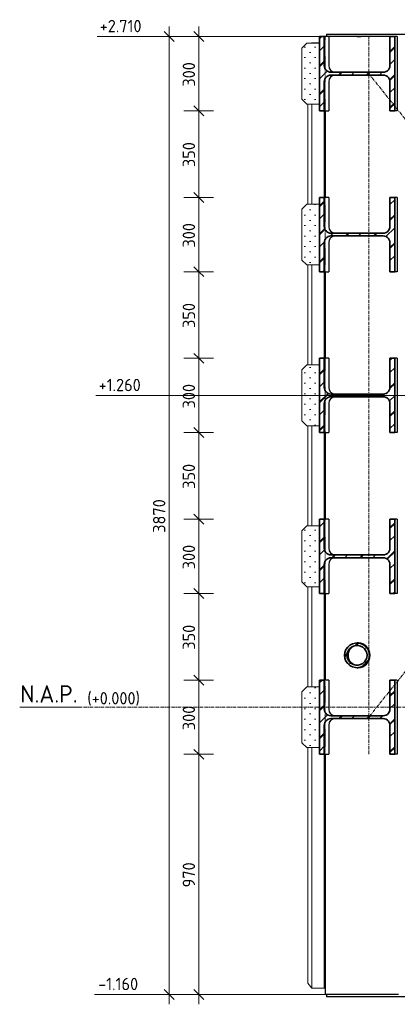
# Model space of a CAD drawing. Header units: millimetres. Extents: x -236694 to -141708, y -41476 to 103952.
# Tile 84 of 103: x -151941 to -150414, y -1200 to 2778. Entities that reach past the tile are written whole.
import ezdxf

# ---------------------------------------------------------------- set-up
doc = ezdxf.new("R2010")
doc.units = ezdxf.units.MM
doc.linetypes.add('Grid Line', pattern=[22.225, 12.7, -3.175, 3.175, -3.175])
doc.linetypes.add('XX-HIDDEN', pattern=[4, 2, -2])
for name, color, linetype, lineweight in [('N-CO-BC-BETONVORM-G', 50, 'Continuous', 25), ('N-CO-BC-BETONVORM-G-2', 50, 'Continuous', 13), ('N-CO-BC-BETONVORM-G-3', 50, 'Continuous', 18), ('N-CO-BC-BETONVORM-GN', 10, 'XX-HIDDEN', 18), ('N-CO-KC-KUNSTSTOFVORM-G', 7, 'Continuous', 13), ('N-CO-KC-KUNSTSTOFVORM-GD', 90, 'Continuous', 18), ('N-CO-SC-STAALVORM-G', 10, 'Continuous', 25), ('N-CO-SC-STAALVORM-G-1', 10, 'Continuous', 18), ('N-CO-SC-STAALVORM-GD', 90, 'Continuous', 35), ('X-XX-AL-ANALYTISCH_BEAMS-G', 32, 'Continuous', 35), ('X-XX-AL-CONSTRUCTIELIJN-G-1', 7, 'Grid Line', 18), ('X-XX-AL-M', 7, 'Continuous', 18), ('X-XX-AL-M-20', 7, 'Continuous', 18), ('X-XX-AL-VERWIJZING-G-1', 7, 'Grid Line', 18), ('X_XX_AL_VERWIJZING_G', 7, 'Continuous', 18), ('X_XX_AL_VERWIJZING_G-1', 7, 'Continuous', 25)]:
    doc.layers.add(name, color=color, linetype=linetype, lineweight=lineweight)
doc.styles.add('NLCS-ISO_1', font='NLCS-ISO.ttf', dxfattribs={"height": 50})
doc.styles.add('NLCS-ISO_2', font='NLCS-ISO.ttf', dxfattribs={"height": 70})
doc.dimstyles.new('2_5_NLCS_diagonal', dxfattribs={"dimscale": 304.8, "dimtxt": 50.137748, "dimasz": 0.131234, "dimexe": 0.19685, "dimexo": 0.0625, "dimgap": 0, "dimtad": 1, "dimdec": 0, "dimzin": 0, "dimdsep": 46, "dimtxsty": 'NLCS-ISO_1', "dimblk1": 'OBLIQUE', "dimblk2": 'OBLIQUE', "dimsah": 1, "dimcen": 0.09, "dimdle": 0.131234, "dimazin": 0, "dimtfac": 1, "dimtdec": 4, "dimtix": 1, "dimtmove": 0, "dimatfit": 3, "dimfxl": 0.19685, "dimfxlon": 1, "dimtvp": 1, "dimtolj": 1, "dimtzin": 0, "dimarcsym": 2})
pattern_1 = [(45, (-147758.11, -9085), (-56.56854, 56.56854), []), (45, (-147758.11, -9036.43), (-56.56854, 56.56854), []), (45, (-147758.11, -9034.43), (-56.56854, 56.56854), []), (45, (-147758.11, -9032.43), (-56.56854, 56.56854), [])]
pattern_2 = [(45, (102497.49, -9085), (-21.2132, 21.2132), [0.671, -29.329])]

# ---------------------------------------------------------------- blocks, each defined once
blk = doc.blocks.new('GM_afdekklepje - GM_afdekklepje-3582460-Doorsnede 6 dubbel geleidewerk')
at = {"layer": 'N-CO-SC-STAALVORM-G'}
for p, q in [((99555, 2720), (99555, 2710)), ((99555, 2720), (99577.6, 2720)), ((99577.6, 2720), (99810.4, 2720)), ((99810.4, 2720), (99841.4, 2720)), ((99841.4, 2720), (99896.7, 2720)), ((99896.7, 2720), (99896.9, 2720)), ((99897.1, 2710), (99897.1, 2720))]:
    blk.add_line(p, q, dxfattribs=at)
blk = doc.blocks.new('GM_afdekklepje - GM_afdekklepje-V232-Doorsnede 6 dubbel geleidewerk')
at = {"layer": 'N-CO-SC-STAALVORM-G'}
for p, q in [((99555, -1160), (99555, -1170)), ((99577.6, -1170), (99555, -1170)), ((99810.4, -1170), (99577.6, -1170)), ((99841.4, -1170), (99810.4, -1170)), ((99896.7, -1170), (99841.4, -1170)), ((99896.9, -1170), (99896.7, -1170)), ((99897.1, -1170), (99897.1, -1160))]:
    blk.add_line(p, q, dxfattribs=at)
blk = doc.blocks.new('GM_Hakorit_3820 - GM_Hakorit_3820-3593615-Doorsnede 6 dubbel geleidewerk')
at = {"layer": 'N-CO-KC-KUNSTSTOFVORM-G'}
for p, q in [((99495.9, 2685), (99494.2, 2683)), ((99495.9, 2685), (99526.5, 2685)), ((99495.9, 2685), (99495.9, 2683)), ((99479.4, 2437), (99479.4, 2033)), ((99495.9, 2437), (99495.9, 2033)), ((99545.2, 2410), (99545.2, 2060)), ((99479.4, 1787), (99479.4, 1383)), ((99495.9, 1787), (99495.9, 1383)), ((99545.2, 1760), (99545.2, 1410)), ((99479.4, 1137), (99479.4, 733)), ((99495.9, 1137), (99495.9, 733)), ((99545.2, 1110), (99545.2, 760)), ((99479.4, 487), (99479.4, 83)), ((99495.9, 487), (99495.9, 83)), ((99545.2, 460), (99545.2, 110)), ((99479.4, -163), (99479.4, -1115)), ((99495.9, -163), (99495.9, -1135)), ((99545.2, -190), (99545.2, -1135)), ((99479.4, -1115), (99495.9, -1135)), ((99545.2, -1135), (99495.9, -1135)), ((99550.2, -1135), (99545.2, -1135))]:
    blk.add_line(p, q, dxfattribs=at)
blk = doc.blocks.new('GM_Hakorit_2620 - GM_Hakorit_2620-3643089-Doorsnede 6 dubbel geleidewerk')
at = {"layer": 'N-CO-BC-BETONVORM-G-3'}
h = blk.add_hatch(dxfattribs=at)
h.set_pattern_fill('ACO-KUNSTSTOF', color=256, style=0, pattern_type=2)
h.set_pattern_definition(pattern_2)
h.paths.add_polyline_path([(99475.8, 2437), (99526.5, 2437), (99526.5, 2683), (99475.8, 2683), (99455.5, 2663), (99455.5, 2457)], flags=0)
at = {"layer": 'N-CO-KC-KUNSTSTOFVORM-GD'}
for p, q in [((99475.8, 2683), (99455.5, 2663)), ((99526.5, 2683), (99475.8, 2683)), ((99526.5, 2437), (99526.5, 2683)), ((99455.5, 2663), (99455.5, 2457)), ((99455.5, 2457), (99475.8, 2437)), ((99475.8, 2437), (99526.5, 2437))]:
    blk.add_line(p, q, dxfattribs=at)
blk = doc.blocks.new('GM_Hakorit_2620 - GM_Hakorit_2620-V235-Doorsnede 6 dubbel geleidewerk')
at = {"layer": 'N-CO-BC-BETONVORM-G-3'}
h = blk.add_hatch(dxfattribs=at)
h.set_pattern_fill('ACO-KUNSTSTOF', color=256, style=0, pattern_type=2)
h.set_pattern_definition(pattern_2)
h.paths.add_polyline_path([(99505, 1787), (99526.5, 1787), (99526.5, 2033), (99475.8, 2033), (99455.5, 2013), (99455.5, 1807), (99475.8, 1787)], flags=0)
at = {"layer": 'N-CO-KC-KUNSTSTOFVORM-GD'}
for p, q in [((99475.8, 2033), (99455.5, 2013)), ((99526.5, 2033), (99475.8, 2033)), ((99526.5, 1787), (99526.5, 2033)), ((99455.5, 2013), (99455.5, 1807)), ((99455.5, 1807), (99475.8, 1787)), ((99475.8, 1787), (99526.5, 1787))]:
    blk.add_line(p, q, dxfattribs=at)
blk = doc.blocks.new('GM_Hakorit_2620 - GM_Hakorit_2620-V236-Doorsnede 6 dubbel geleidewerk')
at = {"layer": 'N-CO-BC-BETONVORM-G-3'}
h = blk.add_hatch(dxfattribs=at)
h.set_pattern_fill('ACO-KUNSTSTOF', color=256, style=0, pattern_type=2)
h.set_pattern_definition(pattern_2)
h.paths.add_polyline_path([(99475.8, 1137), (99526.5, 1137), (99526.5, 1383), (99475.8, 1383), (99455.5, 1363), (99455.5, 1157)], flags=0)
at = {"layer": 'N-CO-KC-KUNSTSTOFVORM-GD'}
for p, q in [((99475.8, 1383), (99455.5, 1363)), ((99455.5, 1363), (99455.5, 1157)), ((99526.5, 1383), (99475.8, 1383)), ((99526.5, 1137), (99526.5, 1383)), ((99455.5, 1157), (99475.8, 1137)), ((99475.8, 1137), (99526.5, 1137))]:
    blk.add_line(p, q, dxfattribs=at)
blk = doc.blocks.new('GM_Hakorit_2620 - GM_Hakorit_2620-V237-Doorsnede 6 dubbel geleidewerk')
at = {"layer": 'N-CO-BC-BETONVORM-G-3'}
h = blk.add_hatch(dxfattribs=at)
h.set_pattern_fill('ACO-KUNSTSTOF', color=256, style=0, pattern_type=2)
h.set_pattern_definition(pattern_2)
h.paths.add_polyline_path([(99475.8, 487), (99526.5, 487), (99526.5, 733), (99475.8, 733), (99455.5, 713), (99455.5, 507)], flags=0)
at = {"layer": 'N-CO-KC-KUNSTSTOFVORM-GD'}
for p, q in [((99475.8, 733), (99455.5, 713)), ((99526.5, 733), (99475.8, 733)), ((99526.5, 487), (99526.5, 733)), ((99455.5, 713), (99455.5, 507)), ((99455.5, 507), (99475.8, 487)), ((99475.8, 487), (99526.5, 487))]:
    blk.add_line(p, q, dxfattribs=at)
blk = doc.blocks.new('GM_Hakorit_2620 - GM_Hakorit_2620-V238-Doorsnede 6 dubbel geleidewerk')
at = {"layer": 'N-CO-BC-BETONVORM-G-3'}
h = blk.add_hatch(dxfattribs=at)
h.set_pattern_fill('ACO-KUNSTSTOF', color=256, style=0, pattern_type=2)
h.set_pattern_definition(pattern_2)
h.paths.add_polyline_path([(99475.8, -163), (99526.5, -163), (99526.5, 83), (99475.8, 83), (99455.5, 63), (99455.5, -143)], flags=0)
at = {"layer": 'N-CO-KC-KUNSTSTOFVORM-GD'}
for p, q in [((99475.8, 83), (99455.5, 63)), ((99526.5, 83), (99475.8, 83)), ((99526.5, -163), (99526.5, 83)), ((99455.5, 63), (99455.5, -143)), ((99455.5, -143), (99475.8, -163)), ((99475.8, -163), (99526.5, -163))]:
    blk.add_line(p, q, dxfattribs=at)
blk = doc.blocks.new('GM_Haalbuis_2500 - GM_Haalbuis_2500-3644146-Doorsnede 6 dubbel geleidewerk')
at = {"layer": 'N-CO-SC-STAALVORM-G-1'}
h = blk.add_hatch(dxfattribs=at)
h.set_pattern_fill('ACO-STAAL', color=256, style=0, pattern_type=2)
h.set_pattern_definition([(45, (102497.49, -9085), (-56.56854, 56.56854), []), (45, (102497.49, -9036.43), (-56.56854, 56.56854), []), (45, (102497.49, -9034.43), (-56.56854, 56.56854), []), (45, (102497.49, -9032.43), (-56.56854, 56.56854), [])])
h.paths.add_polyline_path([(99684.6, 160.4), (99696.5, 163.2), (99707.3, 168.9), (99716.5, 176.8), (99723.4, 186.8), (99727.8, 198), (99729.2, 210), (99727.5, 222.6), (99723.4, 233.2), (99716.5, 243.2), (99707.3, 251.1), (99696.4, 256.8), (99684.6, 259.6), (99672.4, 259.6), (99660.6, 256.8), (99649.7, 251.1), (99640.6, 243.2), (99633.7, 233.2), (99629.3, 222), (99627.8, 210), (99629.3, 198), (99633.7, 186.8), (99640.6, 176.8), (99649.7, 168.9), (99660.6, 163.2), (99672.4, 160.4)], flags=0)
h.paths.add_polyline_path([(99673.6, 170.3), (99664.2, 172.6), (99655.5, 177.1), (99648.2, 183.5), (99642.6, 191.4), (99639.2, 200.4), (99638, 210), (99639.2, 219.6), (99642.6, 228.6), (99648.6, 236.9), (99655.5, 242.9), (99664.2, 247.4), (99673.6, 249.7), (99683.4, 249.7), (99692.9, 247.4), (99701.6, 242.9), (99708.9, 236.5), (99714.4, 228.6), (99717.9, 219.6), (99719.1, 210), (99717.9, 200.4), (99714.4, 191.4), (99708.9, 183.5), (99701.6, 177.1), (99692.9, 172.6), (99683.4, 170.3)], flags=0)
at = {"layer": 'N-CO-SC-STAALVORM-G'}
for p, q in [((99681.5, 260), (99678.5, 260)), ((99682.4, 260), (99681.5, 260)), ((99678.5, 160), (99681.5, 160)), ((99681.5, 160), (99682.4, 160))]:
    blk.add_line(p, q, dxfattribs=at)
for centre, major_axis, start_param, end_param in [((99681.5, 210), (0, 40), 0.056019, 1.570796), ((99682.4, 210), (0, 50), 4.712389, 6.283185), ((99681.5, 210), (0, 50), 6.03868, 6.212925), ((99681.5, 210), (0, 50), 4.712389, 6.021386), ((99681.5, 210), (0, 50), 5.798496, 5.941607), ((99681.5, 210), (0, 50), 5.553239, 5.689323), ((99681.5, 210), (0, 50), 5.306327, 5.442281), ((99681.5, 210), (0, 40), 1.570796, 3.085573), ((99682.4, 210), (0, 50), 3.141593, 4.712389), ((99681.5, 210), (0, 50), 3.403392, 4.712389), ((99681.5, 210), (0, 50), 5.054311, 5.196963), ((99681.5, 210), (0, 50), 4.712389, 4.952399), ((99681.5, 210), (0, 50), 4.472379, 4.712389), ((99681.5, 210), (0, 50), 3.211852, 3.386098), ((99681.5, 210), (0, 50), 3.483171, 3.626282), ((99681.5, 210), (0, 50), 3.735455, 3.871539), ((99681.5, 210), (0, 50), 3.982497, 4.118451), ((99681.5, 210), (0, 50), 4.227814, 4.370467)]:
    blk.add_ellipse(centre, major_axis=major_axis, ratio=0.986394, start_param=start_param, end_param=end_param, dxfattribs=at)
at = {"layer": 'N-CO-SC-STAALVORM-GD', "flags": 128}
for points in [[(99678.5, 260), (99672.4, 259.6), (99660.6, 256.8), (99649.7, 251.1), (99640.6, 243.2), (99633.7, 233.2), (99629.3, 222), (99627.8, 210)], [(99638, 210), (99639.2, 219.6), (99642.6, 228.6), (99648.2, 236.5), (99655.5, 242.9), (99664.2, 247.4), (99673.6, 249.7), (99683.4, 249.7), (99692.9, 247.4), (99701.6, 242.9), (99708.9, 236.5), (99714.4, 228.6), (99717.9, 219.6), (99719.1, 210)], [(99729.2, 210), (99727.8, 222), (99723.4, 233.2), (99716.5, 243.2), (99707.3, 251.1), (99696.5, 256.8), (99684.6, 259.6), (99678.6, 260)], [(99627.8, 210), (99629.3, 198), (99633.7, 186.8), (99640.6, 176.8), (99649.7, 168.9), (99660.6, 163.2), (99672.4, 160.4), (99678.5, 160)], [(99719.1, 210), (99717.9, 200.4), (99714.4, 191.4), (99708.9, 183.5), (99701.6, 177.1), (99692.9, 172.6), (99683.4, 170.3), (99673.6, 170.3), (99664.2, 172.6), (99655.5, 177.1), (99648.2, 183.5), (99642.6, 191.4), (99639.2, 200.4), (99638, 210)], [(99696.5, 163.2), (99707.3, 168.9), (99716.5, 176.8), (99723.4, 186.8), (99727.8, 198), (99729.2, 210)], [(99678.6, 160), (99684.6, 160.4), (99696.4, 163.2)]]:
    blk.add_lwpolyline(points, dxfattribs=at)
blk = doc.blocks.new('Level - Name_Elevation-1473910-Doorsnede 6 dubbel geleidewerk')
at = {"layer": 'X_XX_AL_VERWIJZING_G'}
blk.add_line((98554.1, 0), (98315.1, 0), dxfattribs=at)
blk = doc.blocks.new('Spot Elevations - lijn-1760301-Doorsnede 6 dubbel geleidewerk')
at = {"layer": 'X-XX-AL-M'}
blk.add_line((98623.4, 1260), (98823.4, 1260), dxfattribs=at)
blk = doc.blocks.new('DIMBLOCK157-Doorsnede 6 dubbel geleidewerk')
at = {"layer": 'X-XX-AL-M-20'}
for p, q in [((-151336.7, 2750), (-151336.7, -1200)), ((-151276.7, 2710), (-151396.7, 2710)), ((-151336.7, 2710), (-151356.7, 2730)), ((-151336.7, 2710), (-151316.7, 2690)), ((-151336.7, 2710), (-151276.7, 2710)), ((-151336.7, -1160), (-151356.7, -1140)), ((-151276.7, -1160), (-151396.7, -1160)), ((-151336.7, -1160), (-151316.7, -1180)), ((-151336.7, -1160), (-151276.7, -1160))]:
    blk.add_line(p, q, dxfattribs=at)
at = {"layer": 'X-XX-AL-M-20', "color": 0, "insert": (-151401.8, 705), "char_height": 50, "width": 168.009, "attachment_point": 1, "rotation": 90, "line_spacing_factor": 1.135194, "style": 'NLCS-ISO_1'}
blk.add_mtext('3870', dxfattribs=at)
blk = doc.blocks.new('_Oblique')
at = {"color": 0, "linetype": 'ByBlock', "lineweight": -2}
blk.add_line((-0.5, -0.5), (0.5, 0.5), dxfattribs=at)
blk = doc.blocks.new('DIMBLOCK158-Doorsnede 6 dubbel geleidewerk')
at = {"layer": 'X-XX-AL-M-20'}
for p, q in [((-151216.7, 2750), (-151216.7, 2410)), ((-151156.7, 2710), (-151276.7, 2710)), ((-151216.7, 2710), (-151236.7, 2730)), ((-151216.7, 2710), (-151196.7, 2690)), ((-151216.7, 2710), (-151156.7, 2710)), ((-151216.7, 2410), (-151236.7, 2430)), ((-151156.7, 2410), (-151276.7, 2410)), ((-151216.7, 2410), (-151196.7, 2390)), ((-151216.7, 2410), (-151156.7, 2410))]:
    blk.add_line(p, q, dxfattribs=at)
at = {"layer": 'X-XX-AL-M-20', "color": 0, "insert": (-151281.8, 2507.5), "char_height": 50, "width": 126.007, "attachment_point": 1, "rotation": 90, "line_spacing_factor": 1.135194, "style": 'NLCS-ISO_1'}
blk.add_mtext('300', dxfattribs=at)
blk = doc.blocks.new('DIMBLOCK159-Doorsnede 6 dubbel geleidewerk')
at = {"layer": 'X-XX-AL-M-20'}
for p, q in [((-151216.7, 2410), (-151236.7, 2430)), ((-151156.7, 2410), (-151276.7, 2410)), ((-151216.7, 2410), (-151216.7, 2060)), ((-151216.7, 2410), (-151196.7, 2390)), ((-151216.7, 2410), (-151156.7, 2410)), ((-151216.7, 2060), (-151236.7, 2080)), ((-151156.7, 2060), (-151276.7, 2060)), ((-151216.7, 2060), (-151196.7, 2040)), ((-151216.7, 2060), (-151156.7, 2060))]:
    blk.add_line(p, q, dxfattribs=at)
at = {"layer": 'X-XX-AL-M-20', "color": 0, "insert": (-151281.8, 2182.5), "char_height": 50, "width": 126.007, "attachment_point": 1, "rotation": 90, "line_spacing_factor": 1.135194, "style": 'NLCS-ISO_1'}
blk.add_mtext('350', dxfattribs=at)
blk = doc.blocks.new('DIMBLOCK160-Doorsnede 6 dubbel geleidewerk')
at = {"layer": 'X-XX-AL-M-20'}
for p, q in [((-151216.7, 2060), (-151236.7, 2080)), ((-151156.7, 2060), (-151276.7, 2060)), ((-151216.7, 2060), (-151216.7, 1760)), ((-151216.7, 2060), (-151196.7, 2040)), ((-151216.7, 2060), (-151156.7, 2060)), ((-151156.7, 1760), (-151276.7, 1760)), ((-151216.7, 1760), (-151236.7, 1780)), ((-151216.7, 1760), (-151196.7, 1740)), ((-151216.7, 1760), (-151156.7, 1760))]:
    blk.add_line(p, q, dxfattribs=at)
at = {"layer": 'X-XX-AL-M-20', "color": 0, "insert": (-151281.8, 1857.5), "char_height": 50, "width": 126.007, "attachment_point": 1, "rotation": 90, "line_spacing_factor": 1.135194, "style": 'NLCS-ISO_1'}
blk.add_mtext('300', dxfattribs=at)
blk = doc.blocks.new('DIMBLOCK161-Doorsnede 6 dubbel geleidewerk')
at = {"layer": 'X-XX-AL-M-20'}
for p, q in [((-151156.7, 1760), (-151276.7, 1760)), ((-151216.7, 1760), (-151236.7, 1780)), ((-151216.7, 1760), (-151216.7, 1410)), ((-151216.7, 1760), (-151196.7, 1740)), ((-151216.7, 1760), (-151156.7, 1760)), ((-151156.7, 1410), (-151276.7, 1410)), ((-151216.7, 1410), (-151236.7, 1430)), ((-151216.7, 1410), (-151196.7, 1390)), ((-151216.7, 1410), (-151156.7, 1410))]:
    blk.add_line(p, q, dxfattribs=at)
at = {"layer": 'X-XX-AL-M-20', "color": 0, "insert": (-151281.8, 1532.5), "char_height": 50, "width": 126.007, "attachment_point": 1, "rotation": 90, "line_spacing_factor": 1.135194, "style": 'NLCS-ISO_1'}
blk.add_mtext('350', dxfattribs=at)
blk = doc.blocks.new('DIMBLOCK162-Doorsnede 6 dubbel geleidewerk')
at = {"layer": 'X-XX-AL-M-20'}
for p, q in [((-151156.7, 1410), (-151276.7, 1410)), ((-151216.7, 1410), (-151236.7, 1430)), ((-151216.7, 1410), (-151216.7, 1110)), ((-151216.7, 1410), (-151196.7, 1390)), ((-151216.7, 1410), (-151156.7, 1410)), ((-151216.7, 1110), (-151236.7, 1130)), ((-151156.7, 1110), (-151276.7, 1110)), ((-151216.7, 1110), (-151196.7, 1090)), ((-151216.7, 1110), (-151156.7, 1110))]:
    blk.add_line(p, q, dxfattribs=at)
at = {"layer": 'X-XX-AL-M-20', "color": 0, "insert": (-151281.8, 1207.5), "char_height": 50, "width": 126.007, "attachment_point": 1, "rotation": 90, "line_spacing_factor": 1.135194, "style": 'NLCS-ISO_1'}
blk.add_mtext('300', dxfattribs=at)
blk = doc.blocks.new('DIMBLOCK163-Doorsnede 6 dubbel geleidewerk')
at = {"layer": 'X-XX-AL-M-20'}
for p, q in [((-151216.7, 1110), (-151236.7, 1130)), ((-151156.7, 1110), (-151276.7, 1110)), ((-151216.7, 1110), (-151216.7, 760)), ((-151216.7, 1110), (-151196.7, 1090)), ((-151216.7, 1110), (-151156.7, 1110)), ((-151156.7, 760), (-151276.7, 760)), ((-151216.7, 760), (-151236.7, 780)), ((-151216.7, 760), (-151196.7, 740)), ((-151216.7, 760), (-151156.7, 760))]:
    blk.add_line(p, q, dxfattribs=at)
at = {"layer": 'X-XX-AL-M-20', "color": 0, "insert": (-151281.8, 882.5), "char_height": 50, "width": 126.007, "attachment_point": 1, "rotation": 90, "line_spacing_factor": 1.135194, "style": 'NLCS-ISO_1'}
blk.add_mtext('350', dxfattribs=at)
blk = doc.blocks.new('DIMBLOCK164-Doorsnede 6 dubbel geleidewerk')
at = {"layer": 'X-XX-AL-M-20'}
for p, q in [((-151156.7, 760), (-151276.7, 760)), ((-151216.7, 760), (-151236.7, 780)), ((-151216.7, 760), (-151216.7, 460)), ((-151216.7, 760), (-151196.7, 740)), ((-151216.7, 760), (-151156.7, 760)), ((-151216.7, 460), (-151236.7, 480)), ((-151156.7, 460), (-151276.7, 460)), ((-151216.7, 460), (-151196.7, 440)), ((-151216.7, 460), (-151156.7, 460))]:
    blk.add_line(p, q, dxfattribs=at)
at = {"layer": 'X-XX-AL-M-20', "color": 0, "insert": (-151281.8, 557.5), "char_height": 50, "width": 126.007, "attachment_point": 1, "rotation": 90, "line_spacing_factor": 1.135194, "style": 'NLCS-ISO_1'}
blk.add_mtext('300', dxfattribs=at)
blk = doc.blocks.new('DIMBLOCK165-Doorsnede 6 dubbel geleidewerk')
at = {"layer": 'X-XX-AL-M-20'}
for p, q in [((-151216.7, 460), (-151236.7, 480)), ((-151156.7, 460), (-151276.7, 460)), ((-151216.7, 460), (-151216.7, 110)), ((-151216.7, 460), (-151196.7, 440)), ((-151216.7, 460), (-151156.7, 460)), ((-151216.7, 110), (-151236.7, 130)), ((-151156.7, 110), (-151276.7, 110)), ((-151216.7, 110), (-151196.7, 90)), ((-151216.7, 110), (-151156.7, 110))]:
    blk.add_line(p, q, dxfattribs=at)
at = {"layer": 'X-XX-AL-M-20', "color": 0, "insert": (-151281.8, 232.5), "char_height": 50, "width": 126.007, "attachment_point": 1, "rotation": 90, "line_spacing_factor": 1.135194, "style": 'NLCS-ISO_1'}
blk.add_mtext('350', dxfattribs=at)
blk = doc.blocks.new('DIMBLOCK166-Doorsnede 6 dubbel geleidewerk')
at = {"layer": 'X-XX-AL-M-20'}
for p, q in [((-151216.7, 110), (-151236.7, 130)), ((-151156.7, 110), (-151276.7, 110)), ((-151216.7, 110), (-151216.7, -190)), ((-151216.7, 110), (-151196.7, 90)), ((-151216.7, 110), (-151156.7, 110)), ((-151156.7, -190), (-151276.7, -190)), ((-151216.7, -190), (-151236.7, -170)), ((-151216.7, -190), (-151196.7, -210)), ((-151216.7, -190), (-151156.7, -190))]:
    blk.add_line(p, q, dxfattribs=at)
at = {"layer": 'X-XX-AL-M-20', "color": 0, "insert": (-151281.8, -92.5), "char_height": 50, "width": 126.007, "attachment_point": 1, "rotation": 90, "line_spacing_factor": 1.135194, "style": 'NLCS-ISO_1'}
blk.add_mtext('300', dxfattribs=at)
blk = doc.blocks.new('DIMBLOCK167-Doorsnede 6 dubbel geleidewerk')
at = {"layer": 'X-XX-AL-M-20'}
for p, q in [((-151156.7, -190), (-151276.7, -190)), ((-151216.7, -190), (-151236.7, -170)), ((-151216.7, -190), (-151216.7, -1200)), ((-151216.7, -190), (-151196.7, -210)), ((-151216.7, -190), (-151156.7, -190)), ((-151216.7, -1160), (-151236.7, -1140)), ((-151156.7, -1160), (-151276.7, -1160)), ((-151216.7, -1160), (-151196.7, -1180)), ((-151216.7, -1160), (-151156.7, -1160))]:
    blk.add_line(p, q, dxfattribs=at)
at = {"layer": 'X-XX-AL-M-20', "color": 0, "insert": (-151281.8, -727.5), "char_height": 50, "width": 126.007, "attachment_point": 1, "rotation": 90, "line_spacing_factor": 1.135194, "style": 'NLCS-ISO_1'}
blk.add_mtext('970', dxfattribs=at)

msp = doc.modelspace()

# ---------------------------------------------------------------- hatches: boundary and pattern name
at = {"layer": 'N-CO-SC-STAALVORM-G-1'}
h = msp.add_hatch(dxfattribs=at)
h.set_pattern_fill('ACO-STAAL', color=256, style=0, pattern_type=2)
h.set_pattern_definition(pattern_1)
h.paths.add_polyline_path([(-150729.1, 2410), (-150709.9, 2410), (-150709.8, 2528.3), (-150709.2, 2533.5), (-150707.2, 2539.2), (-150703.8, 2544.5), (-150699.6, 2548.6), (-150694.4, 2551.8), (-150688.6, 2553.8), (-150682.5, 2554.5), (-150471.6, 2554.5), (-150465.5, 2553.8), (-150459.8, 2551.8), (-150454.6, 2548.6), (-150450.2, 2544.3), (-150447, 2539.2), (-150444.9, 2533.5), (-150444.3, 2527.5), (-150444.3, 2410), (-150425, 2410), (-150425, 2710), (-150444.3, 2710), (-150444.3, 2592.5), (-150444.9, 2586.5), (-150447, 2580.8), (-150450.2, 2575.7), (-150454.6, 2571.4), (-150459.8, 2568.2), (-150465.5, 2566.2), (-150471.6, 2565.5), (-150682.5, 2565.5), (-150688.6, 2566.2), (-150694.4, 2568.2), (-150699.6, 2571.4), (-150703.9, 2575.7), (-150707.2, 2580.8), (-150709.2, 2586.5), (-150709.9, 2592.8), (-150709.9, 2710), (-150729.1, 2710), (-150729.1, 2415.5)], flags=0)
h = msp.add_hatch(dxfattribs=at)
h.set_pattern_fill('ACO-STAAL', color=256, style=0, pattern_type=2)
h.set_pattern_definition(pattern_1)
h.paths.add_polyline_path([(-150709.9, 1760), (-150709.9, 1877.5), (-150709.2, 1883.5), (-150707.2, 1889.2), (-150703.9, 1894.3), (-150699.6, 1898.6), (-150694.4, 1901.8), (-150688.6, 1903.8), (-150682.5, 1904.5), (-150471.6, 1904.5), (-150465.5, 1903.8), (-150459.8, 1901.8), (-150454.6, 1898.6), (-150450.2, 1894.3), (-150447, 1889.2), (-150444.9, 1883.5), (-150444.3, 1877.5), (-150444.3, 1760), (-150425, 1760), (-150425, 2060), (-150444.3, 2060), (-150444.3, 1942.5), (-150444.9, 1936.5), (-150447, 1930.8), (-150450.2, 1925.7), (-150454.6, 1921.4), (-150459.8, 1918.2), (-150465.5, 1916.2), (-150471.6, 1915.5), (-150683.6, 1915.6), (-150688.6, 1916.2), (-150694.4, 1918.2), (-150699.6, 1921.4), (-150703.9, 1925.7), (-150707.5, 1931.7), (-150709.2, 1936.5), (-150709.9, 1942.5), (-150709.9, 2060), (-150729.1, 2060), (-150729.1, 1760)], flags=0)
h = msp.add_hatch(dxfattribs=at)
h.set_pattern_fill('ACO-STAAL', color=256, style=0, pattern_type=2)
h.set_pattern_definition(pattern_1)
h.paths.add_polyline_path([(-150709.9, 1110), (-150709.9, 1227.5), (-150709.2, 1233.5), (-150707.2, 1239.2), (-150703.9, 1244.3), (-150699.6, 1248.6), (-150694.4, 1251.8), (-150688.6, 1253.8), (-150682.5, 1254.5), (-150471.6, 1254.5), (-150465.5, 1253.8), (-150459.8, 1251.8), (-150454.6, 1248.6), (-150450.2, 1244.3), (-150447, 1239.2), (-150444.9, 1233.5), (-150444.3, 1227.5), (-150444.3, 1110), (-150425, 1110), (-150425, 1410), (-150444.3, 1410), (-150444.3, 1292.5), (-150444.9, 1286.5), (-150447, 1280.8), (-150450.2, 1275.7), (-150454.6, 1271.4), (-150459.8, 1268.2), (-150465.5, 1266.2), (-150471.6, 1265.5), (-150682.5, 1265.5), (-150688.6, 1266.2), (-150694.4, 1268.2), (-150699.6, 1271.4), (-150703.9, 1275.7), (-150707.2, 1280.8), (-150709.2, 1286.8), (-150709.9, 1292.5), (-150709.9, 1410), (-150729.1, 1410), (-150729.1, 1110)], flags=0)
h = msp.add_hatch(dxfattribs=at)
h.set_pattern_fill('ACO-STAAL', color=256, style=0, pattern_type=2)
h.set_pattern_definition(pattern_1)
h.paths.add_polyline_path([(-150444.3, 460), (-150425, 460), (-150425, 760), (-150444.3, 760), (-150444.3, 642.5), (-150444.9, 636.5), (-150447, 630.8), (-150450.2, 625.7), (-150454.6, 621.4), (-150459.8, 618.2), (-150465.5, 616.2), (-150471.6, 615.5), (-150682.5, 615.5), (-150688.6, 616.2), (-150694.4, 618.2), (-150699.6, 621.4), (-150703.9, 625.7), (-150707.2, 630.8), (-150709.2, 636.5), (-150709.9, 642.5), (-150709.9, 760), (-150729.1, 760), (-150729.1, 460), (-150709.9, 460), (-150709.9, 577.5), (-150709.2, 583.5), (-150707.2, 589.2), (-150703.9, 594.3), (-150699.6, 598.6), (-150694.4, 601.8), (-150688.6, 603.8), (-150682.5, 604.5), (-150471.6, 604.5), (-150465.5, 603.8), (-150459.8, 601.8), (-150454.6, 598.6), (-150450.2, 594.3), (-150447, 589.2), (-150444.9, 583.5), (-150444.3, 577.5), (-150444.3, 545.1)], flags=0)
h = msp.add_hatch(dxfattribs=at)
h.set_pattern_fill('ACO-STAAL', color=256, style=0, pattern_type=2)
h.set_pattern_definition(pattern_1)
h.paths.add_polyline_path([(-150709.9, -190), (-150709.9, -72.5), (-150709.2, -66.5), (-150707.2, -60.8), (-150703.9, -55.7), (-150699.6, -51.4), (-150694.4, -48.2), (-150688.6, -46.2), (-150682.5, -45.5), (-150471.6, -45.5), (-150465.5, -46.2), (-150459.8, -48.2), (-150454.6, -51.4), (-150450.2, -55.7), (-150447, -60.8), (-150444.9, -66.5), (-150444.3, -72.5), (-150444.3, -190), (-150425, -190), (-150425, 110), (-150444.3, 110), (-150444.3, -7.5), (-150444.9, -13.5), (-150447, -19.2), (-150450.2, -24.3), (-150454.6, -28.6), (-150459.8, -31.8), (-150465.5, -33.8), (-150471.6, -34.5), (-150682.5, -34.5), (-150688.6, -33.8), (-150694.4, -31.8), (-150699.6, -28.6), (-150703.9, -24.3), (-150707.2, -19.2), (-150709.2, -13.5), (-150709.9, -7.5), (-150709.9, 110), (-150729.1, 110), (-150729.1, -190)], flags=0)

# ---------------------------------------------------------------- linework, layer by layer
at = {"layer": 'N-CO-BC-BETONVORM-GN'}
for p, q in [((-150705.6, 2710), (-150705.6, 2578.4)), ((-150705.6, 2578.2), (-150705.6, 2541.8)), ((-150705.6, 2541.6), (-150705.6, 2410)), ((-150705.6, 2060), (-150705.6, 1928.4)), ((-150705.6, 1928.2), (-150705.6, 1891.8)), ((-150705.6, 1891.6), (-150705.6, 1760)), ((-150705.6, 1410), (-150705.6, 1278.4)), ((-150705.6, 1278.2), (-150705.6, 1241.8)), ((-150705.6, 1241.6), (-150705.6, 1110)), ((-150705.6, 760), (-150705.6, 628.4)), ((-150705.6, 628.2), (-150705.6, 591.8)), ((-150705.6, 591.6), (-150705.6, 460)), ((-150705.6, 110), (-150705.6, -21.6)), ((-150705.6, -21.8), (-150705.6, -58.2)), ((-150705.6, -58.4), (-150705.6, -190))]:
    msp.add_line(p, q, dxfattribs=at)
at = {"layer": 'N-CO-SC-STAALVORM-G'}
for p, q in [((-150691.7, 2710), (-150709.9, 2710)), ((-150678.8, 2710), (-150691.8, 2710)), ((-150691.7, 2710), (-150691.7, 2592.5)), ((-150577.1, 2710), (-150678.8, 2710)), ((-150446, 2710), (-150562.4, 2710)), ((-150444.3, 2710), (-150446, 2710)), ((-150414.5, 2710), (-150425, 2710)), ((-150414.5, 2710), (-150414.5, 2410)), ((-150691.7, 2527.5), (-150691.7, 2410)), ((-150709.9, 2410), (-150691.7, 2410)), ((-150705.6, 2410), (-150705.6, 2060)), ((-150414.5, 2410), (-150425, 2410)), ((-150691.7, 2060), (-150709.9, 2060)), ((-150691.7, 2060), (-150691.7, 1942.5)), ((-150414.5, 2060), (-150425, 2060)), ((-150414.5, 2060), (-150414.5, 1760)), ((-150691.7, 1877.5), (-150691.7, 1760)), ((-150709.9, 1760), (-150691.7, 1760)), ((-150705.6, 1760), (-150705.6, 1410)), ((-150414.5, 1760), (-150425, 1760)), ((-150691.7, 1410), (-150709.9, 1410)), ((-150691.7, 1410), (-150691.7, 1292.5)), ((-150414.5, 1410), (-150425, 1410)), ((-150414.5, 1410), (-150414.5, 1110)), ((-150691.7, 1227.5), (-150691.7, 1110)), ((-150709.9, 1110), (-150691.7, 1110)), ((-150705.6, 1110), (-150705.6, 760)), ((-150414.5, 1110), (-150425, 1110)), ((-150691.7, 760), (-150709.9, 760)), ((-150691.7, 760), (-150691.7, 642.5)), ((-150414.5, 760), (-150425, 760)), ((-150414.5, 760), (-150414.5, 460)), ((-150691.7, 577.5), (-150691.7, 460)), ((-150709.9, 460), (-150691.7, 460)), ((-150705.6, 460), (-150705.6, 110)), ((-150414.5, 460), (-150425, 460)), ((-150691.7, 110), (-150709.9, 110)), ((-150691.7, 110), (-150691.7, -7.5)), ((-150414.5, 110), (-150425, 110)), ((-150414.5, 110), (-150414.5, -190)), ((-150691.7, -72.5), (-150691.7, -190)), ((-150709.9, -190), (-150691.7, -190)), ((-150705.6, -190), (-150705.6, -1160)), ((-150414.5, -190), (-150425, -190)), ((-150678.8, -1160), (-150705.6, -1160)), ((-150446, -1160), (-150678.8, -1160)), ((-150409.2, -1160), (-150446, -1160))]:
    msp.add_line(p, q, dxfattribs=at)
for centre, start_param, end_param in [((-150665, 2592.5), 1.570796, 3.127476), ((-150665, 2527.5), 0.014117, 1.570796), ((-150665, 1942.5), 1.570796, 3.127476), ((-150665, 1877.5), 0.014117, 1.570796), ((-150665, 1292.5), 1.570796, 3.127476), ((-150665, 1227.5), 0.014117, 1.570796), ((-150665, 642.5), 1.570796, 3.127476), ((-150665, 577.5), 0.014117, 1.570796), ((-150665, -7.5), 1.570796, 3.127476), ((-150665, -72.5), 0.014117, 1.570796)]:
    msp.add_ellipse(centre, major_axis=(0, 27), ratio=0.986394, start_param=start_param, end_param=end_param, dxfattribs=at)
at = {"layer": 'N-CO-SC-STAALVORM-GD'}
for p, q in [((-150709.9, 2710), (-150729.1, 2710)), ((-150729.1, 2710), (-150729.1, 2410)), ((-150709.9, 2592.5), (-150709.9, 2710)), ((-150425, 2710), (-150444.3, 2710)), ((-150444.3, 2710), (-150444.3, 2592.5)), ((-150425, 2410), (-150425, 2710)), ((-150471.6, 2565.5), (-150682.5, 2565.5)), ((-150682.5, 2554.5), (-150471.6, 2554.5)), ((-150709.9, 2410), (-150709.9, 2527.5)), ((-150444.3, 2527.5), (-150444.3, 2410)), ((-150729.1, 2410), (-150709.9, 2410)), ((-150444.3, 2410), (-150425, 2410)), ((-150709.9, 2060), (-150729.1, 2060)), ((-150729.1, 2060), (-150729.1, 1760)), ((-150709.9, 1942.5), (-150709.9, 2060)), ((-150425, 2060), (-150444.3, 2060)), ((-150444.3, 2060), (-150444.3, 1942.5)), ((-150425, 1760), (-150425, 2060)), ((-150471.6, 1915.5), (-150682.5, 1915.5)), ((-150709.9, 1760), (-150709.9, 1877.5)), ((-150682.5, 1904.5), (-150471.6, 1904.5)), ((-150444.3, 1877.5), (-150444.3, 1760)), ((-150729.1, 1760), (-150709.9, 1760)), ((-150444.3, 1760), (-150425, 1760)), ((-150709.9, 1410), (-150729.1, 1410)), ((-150729.1, 1410), (-150729.1, 1110)), ((-150709.9, 1292.5), (-150709.9, 1410)), ((-150425, 1410), (-150444.3, 1410)), ((-150444.3, 1410), (-150444.3, 1292.5)), ((-150425, 1110), (-150425, 1410)), ((-150471.6, 1265.5), (-150682.5, 1265.5)), ((-150682.5, 1254.5), (-150471.6, 1254.5)), ((-150709.9, 1110), (-150709.9, 1227.5)), ((-150444.3, 1227.5), (-150444.3, 1110)), ((-150729.1, 1110), (-150709.9, 1110)), ((-150444.3, 1110), (-150425, 1110)), ((-150709.9, 760), (-150729.1, 760)), ((-150729.1, 760), (-150729.1, 460)), ((-150709.9, 642.5), (-150709.9, 760)), ((-150425, 760), (-150444.3, 760)), ((-150444.3, 760), (-150444.3, 642.5)), ((-150425, 460), (-150425, 760)), ((-150471.6, 615.5), (-150682.5, 615.5)), ((-150682.5, 604.5), (-150471.6, 604.5)), ((-150709.9, 460), (-150709.9, 577.5)), ((-150444.3, 577.5), (-150444.3, 460)), ((-150729.1, 460), (-150709.9, 460)), ((-150444.3, 460), (-150425, 460)), ((-150709.9, 110), (-150729.1, 110)), ((-150729.1, 110), (-150729.1, -190)), ((-150709.9, -7.5), (-150709.9, 110)), ((-150425, 110), (-150444.3, 110)), ((-150444.3, 110), (-150444.3, -7.5)), ((-150425, -190), (-150425, 110)), ((-150471.6, -34.5), (-150682.5, -34.5)), ((-150709.9, -190), (-150709.9, -72.5)), ((-150682.5, -45.5), (-150471.6, -45.5)), ((-150444.3, -72.5), (-150444.3, -190)), ((-150729.1, -190), (-150709.9, -190)), ((-150444.3, -190), (-150425, -190))]:
    msp.add_line(p, q, dxfattribs=at)
at = {"layer": 'N-CO-SC-STAALVORM-GD', "flags": 128}
for points in [[(-150682.5, 2565.5), (-150688.6, 2566.2), (-150694.4, 2568.2), (-150699.6, 2571.4), (-150703.9, 2575.7), (-150707.2, 2580.8), (-150709.2, 2586.5), (-150709.9, 2592.5)], [(-150444.3, 2592.5), (-150444.9, 2586.5), (-150447, 2580.8), (-150450.2, 2575.7), (-150454.6, 2571.4), (-150459.8, 2568.2), (-150465.5, 2566.2), (-150471.6, 2565.5)], [(-150709.9, 2527.5), (-150709.2, 2533.5), (-150707.2, 2539.2), (-150703.9, 2544.3), (-150699.6, 2548.6), (-150694.4, 2551.8), (-150688.6, 2553.8), (-150682.5, 2554.5)], [(-150471.6, 2554.5), (-150465.5, 2553.8), (-150459.8, 2551.8), (-150454.6, 2548.6), (-150450.2, 2544.3), (-150447, 2539.2), (-150444.9, 2533.5), (-150444.3, 2527.5)], [(-150682.5, 1915.5), (-150688.6, 1916.2), (-150694.4, 1918.2), (-150699.6, 1921.4), (-150703.9, 1925.7), (-150707.2, 1930.8), (-150709.2, 1936.5), (-150709.9, 1942.5)], [(-150444.3, 1942.5), (-150444.9, 1936.5), (-150447, 1930.8), (-150450.2, 1925.7), (-150454.6, 1921.4), (-150459.8, 1918.2), (-150465.5, 1916.2), (-150471.6, 1915.5)], [(-150709.9, 1877.5), (-150709.2, 1883.5), (-150707.2, 1889.2), (-150703.9, 1894.3), (-150699.6, 1898.6), (-150694.4, 1901.8), (-150688.6, 1903.8), (-150682.5, 1904.5)], [(-150471.6, 1904.5), (-150465.5, 1903.8), (-150459.8, 1901.8), (-150454.6, 1898.6), (-150450.2, 1894.3), (-150447, 1889.2), (-150444.9, 1883.5), (-150444.3, 1877.5)], [(-150682.5, 1265.5), (-150688.6, 1266.2), (-150694.4, 1268.2), (-150699.6, 1271.4), (-150703.9, 1275.7), (-150707.2, 1280.8), (-150709.2, 1286.5), (-150709.9, 1292.5)], [(-150444.3, 1292.5), (-150444.9, 1286.5), (-150447, 1280.8), (-150450.2, 1275.7), (-150454.6, 1271.4), (-150459.8, 1268.2), (-150465.5, 1266.2), (-150471.6, 1265.5)], [(-150709.9, 1227.5), (-150709.2, 1233.5), (-150707.2, 1239.2), (-150703.9, 1244.3), (-150699.6, 1248.6), (-150694.4, 1251.8), (-150688.6, 1253.8), (-150682.5, 1254.5)], [(-150471.6, 1254.5), (-150465.5, 1253.8), (-150459.8, 1251.8), (-150454.6, 1248.6), (-150450.2, 1244.3), (-150447, 1239.2), (-150444.9, 1233.5), (-150444.3, 1227.5)], [(-150682.5, 615.5), (-150688.6, 616.2), (-150694.4, 618.2), (-150699.6, 621.4), (-150703.9, 625.7), (-150707.2, 630.8), (-150709.2, 636.5), (-150709.9, 642.5)], [(-150444.3, 642.5), (-150444.9, 636.5), (-150447, 630.8), (-150450.2, 625.7), (-150454.6, 621.4), (-150459.8, 618.2), (-150465.5, 616.2), (-150471.6, 615.5)], [(-150709.9, 577.5), (-150709.2, 583.5), (-150707.2, 589.2), (-150703.9, 594.3), (-150699.6, 598.6), (-150694.4, 601.8), (-150688.6, 603.8), (-150682.5, 604.5)], [(-150471.6, 604.5), (-150465.5, 603.8), (-150459.8, 601.8), (-150454.6, 598.6), (-150450.2, 594.3), (-150447, 589.2), (-150444.9, 583.5), (-150444.3, 577.5)], [(-150682.5, -34.5), (-150688.6, -33.8), (-150694.4, -31.8), (-150699.6, -28.6), (-150703.9, -24.3), (-150707.2, -19.2), (-150709.2, -13.5), (-150709.9, -7.5)], [(-150444.3, -7.5), (-150444.9, -13.5), (-150447, -19.2), (-150450.2, -24.3), (-150454.6, -28.6), (-150459.8, -31.8), (-150465.5, -33.8), (-150471.6, -34.5)], [(-150709.9, -72.5), (-150709.2, -66.5), (-150707.2, -60.8), (-150703.9, -55.7), (-150699.6, -51.4), (-150694.4, -48.2), (-150688.6, -46.2), (-150682.5, -45.5)], [(-150471.6, -45.5), (-150465.5, -46.2), (-150459.8, -48.2), (-150454.6, -51.4), (-150450.2, -55.7), (-150447, -60.8), (-150444.9, -66.5), (-150444.3, -72.5)]]:
    msp.add_lwpolyline(points, dxfattribs=at)
at = {"layer": 'X-XX-AL-ANALYTISCH_BEAMS-G'}
msp.add_line((-150562.4, 2710), (-150577.1, 2710), dxfattribs=at)
at = {"layer": 'X-XX-AL-CONSTRUCTIELIJN-G-1'}
for p, q in [((-150529.6, -190), (-150529.6, 2710)), ((-148450.2, 2560), (-150529.6, -40)), ((-150529.6, 2560), (-148450.2, -40))]:
    msp.add_line(p, q, dxfattribs=at)
at = {"layer": 'X-XX-AL-M'}
for p, q in [((-150890.3, 2710), (-151427.6, 2710)), ((-150729.1, 2710), (-150890.3, 2710)), ((-150004.9, 1260), (-151432.2, 1260)), ((-150998.3, -1160), (-151438.8, -1160)), ((-150705.1, -1160), (-150998.3, -1160))]:
    msp.add_line(p, q, dxfattribs=at)
at = {"layer": 'X-XX-AL-VERWIJZING-G-1'}
msp.add_line((-151701.5, 0), (-147510.8, 0), dxfattribs=at)

# ---------------------------------------------------------------- block references
at = {"layer": 'N-CO-BC-BETONVORM-G'}
for name in ['GM_afdekklepje - GM_afdekklepje-3582460-Doorsnede 6 dubbel geleidewerk', 'GM_Hakorit_3820 - GM_Hakorit_3820-3593615-Doorsnede 6 dubbel geleidewerk', 'GM_Haalbuis_2500 - GM_Haalbuis_2500-3644146-Doorsnede 6 dubbel geleidewerk', 'GM_afdekklepje - GM_afdekklepje-V232-Doorsnede 6 dubbel geleidewerk']:
    msp.add_blockref(name, (-250255.6, 0), dxfattribs=at)
at = {"layer": 'N-CO-BC-BETONVORM-G-2'}
for name in ['GM_Hakorit_2620 - GM_Hakorit_2620-3643089-Doorsnede 6 dubbel geleidewerk', 'GM_Hakorit_2620 - GM_Hakorit_2620-V235-Doorsnede 6 dubbel geleidewerk', 'GM_Hakorit_2620 - GM_Hakorit_2620-V236-Doorsnede 6 dubbel geleidewerk', 'GM_Hakorit_2620 - GM_Hakorit_2620-V237-Doorsnede 6 dubbel geleidewerk', 'GM_Hakorit_2620 - GM_Hakorit_2620-V238-Doorsnede 6 dubbel geleidewerk']:
    msp.add_blockref(name, (-250255.6, 0), dxfattribs=at)
at = {"layer": 'X-XX-AL-M'}
for p in [(-250251, 1450), (-250255.6, 0), (-250262.2, -2420)]:
    msp.add_blockref('Spot Elevations - lijn-1760301-Doorsnede 6 dubbel geleidewerk', p, dxfattribs=at)
at = {"layer": 'X_XX_AL_VERWIJZING_G'}
msp.add_blockref('Level - Name_Elevation-1473910-Doorsnede 6 dubbel geleidewerk', (-250255.6, 0), dxfattribs=at)

# ---------------------------------------------------------------- texts
at = {"layer": 'X-XX-AL-M', "char_height": 50, "attachment_point": 1, "line_spacing_factor": 1.135194, "style": 'NLCS-ISO_1'}
for s, insert, width in [('+2.710', (-151617.1, 2777.1), 214.781), ('+1.260', (-151621.5, 1327.1), 214.18), ('-1.160', (-151623.3, -1092.9), 202.749)]:
    msp.add_mtext(s, dxfattribs=dict(at, insert=insert, width=width))
at = {"layer": 'X_XX_AL_VERWIJZING_G-1', "attachment_point": 1}
for s, insert, char_height, width, style in [('N.A.P.', (-151937.8, 89), 70, 291.814, 'NLCS-ISO_2'), ('(+0.000)', (-151667.3, 61.6), 50, 282.194, 'NLCS-ISO_1')]:
    msp.add_mtext(s, dxfattribs=dict(at, insert=insert, char_height=char_height, width=width, style=style))

# ---------------------------------------------------------------- dimensions: what is measured, and where the dimension line sits
at = {"layer": 'X-XX-AL-M'}
for base, p1, p2, override, picture, middle in [((-151336.7, -1160), (-151276.7, 2710), (-151276.7, -1160), {"dimpost": '<>', "dimfxl": 3870}, 'DIMBLOCK157-Doorsnede 6 dubbel geleidewerk', (-151361.7, 775)), ((-151216.7, 2410), (-151156.7, 2710), (-151156.7, 2410), {"dimpost": '<>', "dimfxl": 300}, 'DIMBLOCK158-Doorsnede 6 dubbel geleidewerk', (-151241.7, 2560)), ((-151216.7, 2060), (-151156.7, 2410), (-151156.7, 2060), {"dimpost": '<>', "dimfxl": 350}, 'DIMBLOCK159-Doorsnede 6 dubbel geleidewerk', (-151241.7, 2235)), ((-151216.7, 1760), (-151156.7, 2060), (-151156.7, 1760), {"dimpost": '<>', "dimfxl": 300}, 'DIMBLOCK160-Doorsnede 6 dubbel geleidewerk', (-151241.7, 1910)), ((-151216.7, 1410), (-151156.7, 1760), (-151156.7, 1410), {"dimpost": '<>', "dimfxl": 350}, 'DIMBLOCK161-Doorsnede 6 dubbel geleidewerk', (-151241.7, 1585)), ((-151216.7, 1110), (-151156.7, 1410), (-151156.7, 1110), {"dimpost": '<>', "dimfxl": 300}, 'DIMBLOCK162-Doorsnede 6 dubbel geleidewerk', (-151241.7, 1260)), ((-151216.7, 760), (-151156.7, 1110), (-151156.7, 760), {"dimpost": '<>', "dimfxl": 350}, 'DIMBLOCK163-Doorsnede 6 dubbel geleidewerk', (-151241.7, 935)), ((-151216.7, 460), (-151156.7, 760), (-151156.7, 460), {"dimpost": '<>', "dimfxl": 300}, 'DIMBLOCK164-Doorsnede 6 dubbel geleidewerk', (-151241.7, 610)), ((-151216.7, 110), (-151156.7, 460), (-151156.7, 110), {"dimpost": '<>', "dimfxl": 350}, 'DIMBLOCK165-Doorsnede 6 dubbel geleidewerk', (-151241.7, 285)), ((-151216.7, -190), (-151156.7, 110), (-151156.7, -190), {"dimpost": '<>', "dimfxl": 300}, 'DIMBLOCK166-Doorsnede 6 dubbel geleidewerk', (-151241.7, -40)), ((-151216.7, -1160), (-151156.7, -190), (-151156.7, -1160), {"dimpost": '<>', "dimfxl": 970}, 'DIMBLOCK167-Doorsnede 6 dubbel geleidewerk', (-151241.7, -675))]:
    dim = msp.add_linear_dim(base=base, p1=p1, p2=p2, angle=90, dimstyle='2_5_NLCS_diagonal', override=override, dxfattribs=at)
    dim.commit()
    dim.dimension.update_dxf_attribs({"geometry": picture, "text_midpoint": middle})

doc.saveas('drawing.dxf')
